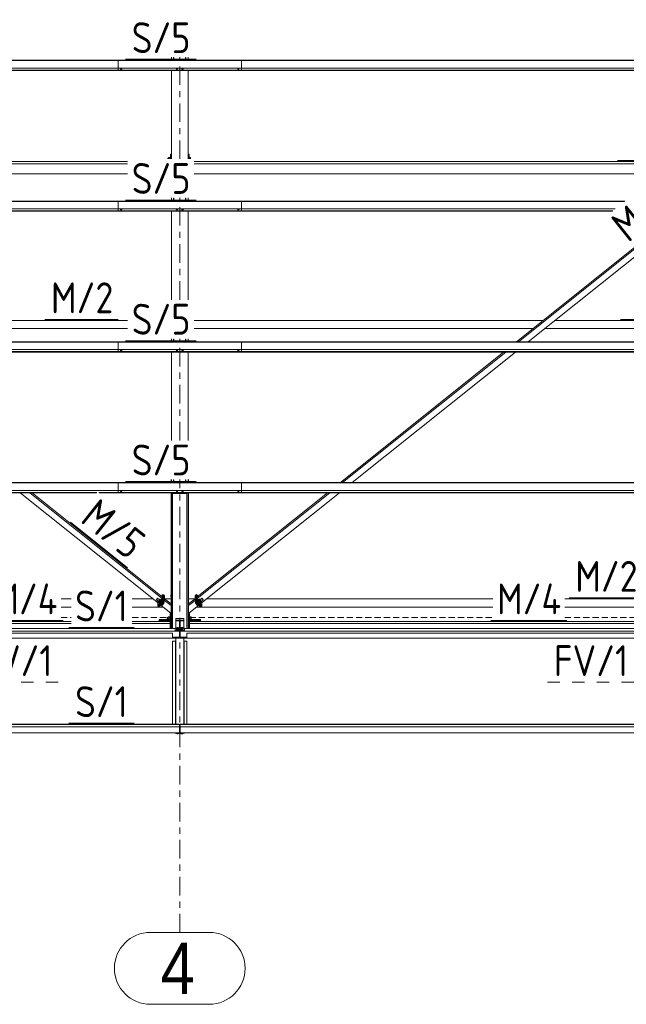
# Model space of a CAD drawing. Header units: millimetres. Extents: x -76 to 1111, y -178 to 661.
# Tile 24 of 91: x 128 to 187, y 165 to 261. Entities that reach past the tile are written whole.
import ezdxf

# ---------------------------------------------------------------- set-up
doc = ezdxf.new("R2010")
doc.units = ezdxf.units.MM
doc.header["$LTSCALE"] = 0.6
for name, pattern in [('VERDECKT2', [1.5, 1, -0.5]), ('XKITLINE00', [0]), ('XKITLINE02', [4, 2, -2]), ('XKITLINE03', [6, 3, -1, 1, -1])]:
    doc.linetypes.add(name, pattern=pattern)
for name, color, linetype, lineweight in [('Bolt', 7, 'Continuous', 0), ('Part', 2, 'Continuous', 0), ('PartMark', 3, 'Continuous', 0), ('S-GRID', 1, 'Continuous', 0)]:
    doc.layers.add(name, color=color, linetype=linetype, lineweight=lineweight)
doc.styles.add('ARIAL', font='ARIAL.TTF')
doc.styles.add('ISOCPEUR', font='ISOCPEUR.TTF')

msp = doc.modelspace()

# ---------------------------------------------------------------- linework, layer by layer
at = {"layer": 'Bolt', "color": 3, "linetype": 'XKITLINE00', "lineweight": 0}
for p, q in [((137.654, 256.453), (137.654, 256.472)), ((137.654, 256.453), (137.709, 256.433)), ((137.703, 256.375), (137.703, 256.435)), ((137.703, 256.375), (137.711, 256.369)), ((137.709, 256.433), (137.709, 256.472)), ((137.709, 256.433), (137.818, 256.433)), ((137.711, 256.369), (137.733, 256.364)), ((137.733, 256.364), (137.763, 256.362)), ((137.763, 256.362), (137.793, 256.364)), ((137.793, 256.364), (137.815, 256.369)), ((137.815, 256.369), (137.823, 256.375)), ((137.818, 256.433), (137.818, 256.472)), ((137.818, 256.433), (137.873, 256.453)), ((137.823, 256.375), (137.823, 256.435)), ((137.873, 256.453), (137.873, 256.472)), ((143.079, 256.453), (143.079, 256.472)), ((143.079, 256.453), (143.134, 256.433)), ((143.128, 256.375), (143.128, 256.435)), ((143.128, 256.375), (143.136, 256.369)), ((143.134, 256.433), (143.134, 256.472)), ((143.134, 256.433), (143.243, 256.433)), ((143.136, 256.369), (143.158, 256.364)), ((143.158, 256.364), (143.188, 256.362)), ((143.188, 256.362), (143.218, 256.364)), ((143.218, 256.364), (143.24, 256.369)), ((143.24, 256.369), (143.248, 256.375)), ((143.243, 256.433), (143.243, 256.472)), ((143.243, 256.433), (143.298, 256.453)), ((143.248, 256.375), (143.248, 256.435)), ((143.298, 256.453), (143.298, 256.472)), ((143.629, 256.453), (143.629, 256.472)), ((143.629, 256.453), (143.684, 256.433)), ((143.678, 256.375), (143.678, 256.435)), ((143.678, 256.375), (143.686, 256.369)), ((143.684, 256.433), (143.684, 256.472)), ((143.684, 256.433), (143.793, 256.433)), ((143.686, 256.369), (143.708, 256.364)), ((143.708, 256.364), (143.738, 256.362)), ((143.738, 256.362), (143.768, 256.364)), ((143.768, 256.364), (143.79, 256.369)), ((143.79, 256.369), (143.798, 256.375)), ((143.793, 256.433), (143.793, 256.472)), ((143.793, 256.433), (143.848, 256.453)), ((143.798, 256.375), (143.798, 256.435)), ((143.848, 256.453), (143.848, 256.472)), ((149.054, 256.453), (149.054, 256.472)), ((149.054, 256.453), (149.109, 256.433)), ((149.103, 256.375), (149.103, 256.435)), ((149.103, 256.375), (149.111, 256.369)), ((149.109, 256.433), (149.109, 256.472)), ((149.109, 256.433), (149.218, 256.433)), ((149.111, 256.369), (149.133, 256.364)), ((149.133, 256.364), (149.163, 256.362)), ((149.163, 256.362), (149.193, 256.364)), ((149.193, 256.364), (149.215, 256.369)), ((149.215, 256.369), (149.223, 256.375)), ((149.218, 256.433), (149.218, 256.472)), ((149.218, 256.433), (149.273, 256.453)), ((149.223, 256.375), (149.223, 256.435)), ((149.273, 256.453), (149.273, 256.472)), ((142.294, 247.706), (142.294, 247.632)), ((142.294, 247.706), (142.374, 247.706)), ((142.374, 247.778), (142.374, 247.632)), ((142.374, 247.778), (142.534, 247.778)), ((142.374, 247.662), (142.534, 247.662)), ((142.534, 247.79), (142.534, 247.632)), ((142.534, 247.79), (142.564, 247.79)), ((144.263, 247.706), (144.264, 247.706)), ((144.364, 247.79), (144.394, 247.79)), ((144.394, 247.632), (144.394, 247.79)), ((144.394, 247.778), (144.519, 247.778)), ((144.394, 247.662), (144.519, 247.662)), ((144.519, 247.778), (144.519, 247.632)), ((137.654, 242.759), (137.654, 242.777)), ((137.654, 242.759), (137.709, 242.739)), ((137.703, 242.681), (137.703, 242.741)), ((137.703, 242.681), (137.711, 242.675)), ((137.709, 242.739), (137.709, 242.777)), ((137.709, 242.739), (137.818, 242.739)), ((137.711, 242.675), (137.733, 242.67)), ((137.733, 242.67), (137.763, 242.668)), ((137.763, 242.668), (137.793, 242.67)), ((137.793, 242.67), (137.815, 242.675)), ((137.815, 242.675), (137.823, 242.681)), ((137.818, 242.739), (137.818, 242.777)), ((137.818, 242.739), (137.873, 242.759)), ((137.823, 242.681), (137.823, 242.741)), ((137.873, 242.759), (137.873, 242.777)), ((143.079, 242.759), (143.079, 242.777)), ((143.079, 242.759), (143.134, 242.739)), ((143.128, 242.681), (143.128, 242.741)), ((143.128, 242.681), (143.136, 242.675)), ((143.134, 242.739), (143.134, 242.777)), ((143.134, 242.739), (143.243, 242.739)), ((143.136, 242.675), (143.158, 242.67)), ((143.158, 242.67), (143.188, 242.668)), ((143.188, 242.668), (143.218, 242.67)), ((143.218, 242.67), (143.24, 242.675)), ((143.24, 242.675), (143.248, 242.681)), ((143.243, 242.739), (143.243, 242.777)), ((143.243, 242.739), (143.298, 242.759)), ((143.248, 242.681), (143.248, 242.741)), ((143.298, 242.759), (143.298, 242.777)), ((143.629, 242.759), (143.629, 242.777)), ((143.629, 242.759), (143.684, 242.739)), ((143.678, 242.681), (143.678, 242.741)), ((143.678, 242.681), (143.686, 242.675)), ((143.684, 242.739), (143.684, 242.777)), ((143.684, 242.739), (143.793, 242.739)), ((143.686, 242.675), (143.708, 242.67)), ((143.708, 242.67), (143.738, 242.668)), ((143.738, 242.668), (143.768, 242.67)), ((143.768, 242.67), (143.79, 242.675)), ((143.79, 242.675), (143.798, 242.681)), ((143.793, 242.739), (143.793, 242.777)), ((143.793, 242.739), (143.848, 242.759)), ((143.798, 242.681), (143.798, 242.741)), ((143.848, 242.759), (143.848, 242.777)), ((149.054, 242.759), (149.054, 242.777)), ((149.054, 242.759), (149.109, 242.739)), ((149.103, 242.681), (149.103, 242.741)), ((149.103, 242.681), (149.111, 242.675)), ((149.109, 242.739), (149.109, 242.777)), ((149.109, 242.739), (149.218, 242.739)), ((149.111, 242.675), (149.133, 242.67)), ((149.133, 242.67), (149.163, 242.668)), ((149.163, 242.668), (149.193, 242.67)), ((149.193, 242.67), (149.215, 242.675)), ((149.215, 242.675), (149.223, 242.681)), ((149.218, 242.739), (149.218, 242.777)), ((149.218, 242.739), (149.273, 242.759)), ((149.223, 242.681), (149.223, 242.741)), ((149.273, 242.759), (149.273, 242.777)), ((137.654, 229.065), (137.654, 229.083)), ((137.654, 229.065), (137.709, 229.045)), ((137.703, 228.987), (137.703, 229.047)), ((137.703, 228.987), (137.711, 228.981)), ((137.709, 229.045), (137.709, 229.083)), ((137.709, 229.045), (137.818, 229.045)), ((137.711, 228.981), (137.733, 228.976)), ((137.733, 228.976), (137.763, 228.974)), ((137.763, 228.974), (137.793, 228.976)), ((137.793, 228.976), (137.815, 228.981)), ((137.815, 228.981), (137.823, 228.987)), ((137.818, 229.045), (137.818, 229.083)), ((137.818, 229.045), (137.873, 229.065)), ((137.823, 228.987), (137.823, 229.047)), ((137.873, 229.065), (137.873, 229.083)), ((143.079, 229.065), (143.079, 229.083)), ((143.079, 229.065), (143.134, 229.045)), ((143.128, 228.987), (143.128, 229.047)), ((143.128, 228.987), (143.136, 228.981)), ((143.134, 229.045), (143.134, 229.083)), ((143.134, 229.045), (143.243, 229.045)), ((143.136, 228.981), (143.158, 228.976)), ((143.158, 228.976), (143.188, 228.974)), ((143.188, 228.974), (143.218, 228.976)), ((143.218, 228.976), (143.24, 228.981)), ((143.24, 228.981), (143.248, 228.987)), ((143.243, 229.045), (143.243, 229.083)), ((143.243, 229.045), (143.298, 229.065)), ((143.248, 228.987), (143.248, 229.047)), ((143.298, 229.065), (143.298, 229.083)), ((143.629, 229.065), (143.629, 229.083)), ((143.629, 229.065), (143.684, 229.045)), ((143.678, 228.987), (143.678, 229.047)), ((143.678, 228.987), (143.686, 228.981)), ((143.684, 229.045), (143.684, 229.083)), ((143.684, 229.045), (143.793, 229.045)), ((143.686, 228.981), (143.708, 228.976)), ((143.708, 228.976), (143.738, 228.974)), ((143.738, 228.974), (143.768, 228.976)), ((143.768, 228.976), (143.79, 228.981)), ((143.79, 228.981), (143.798, 228.987)), ((143.793, 229.045), (143.793, 229.083)), ((143.793, 229.045), (143.848, 229.065)), ((143.798, 228.987), (143.798, 229.047)), ((143.848, 229.065), (143.848, 229.083)), ((149.054, 229.065), (149.054, 229.083)), ((149.054, 229.065), (149.109, 229.045)), ((149.103, 228.987), (149.103, 229.047)), ((149.103, 228.987), (149.111, 228.981)), ((149.109, 229.045), (149.109, 229.083)), ((149.109, 229.045), (149.218, 229.045)), ((149.111, 228.981), (149.133, 228.976)), ((149.133, 228.976), (149.163, 228.974)), ((149.163, 228.974), (149.193, 228.976)), ((149.193, 228.976), (149.215, 228.981)), ((149.215, 228.981), (149.223, 228.987)), ((149.218, 229.045), (149.218, 229.083)), ((149.218, 229.045), (149.273, 229.065)), ((149.223, 228.987), (149.223, 229.047)), ((149.273, 229.065), (149.273, 229.083)), ((137.654, 215.371), (137.654, 215.389)), ((137.654, 215.371), (137.709, 215.351)), ((137.703, 215.293), (137.703, 215.353)), ((137.703, 215.293), (137.711, 215.286)), ((137.709, 215.351), (137.709, 215.389)), ((137.709, 215.351), (137.818, 215.351)), ((137.711, 215.286), (137.733, 215.282)), ((137.733, 215.282), (137.763, 215.28)), ((137.763, 215.28), (137.793, 215.282)), ((137.793, 215.282), (137.815, 215.286)), ((137.815, 215.286), (137.823, 215.293)), ((137.818, 215.351), (137.818, 215.389)), ((137.818, 215.351), (137.873, 215.371)), ((137.823, 215.293), (137.823, 215.353)), ((137.873, 215.371), (137.873, 215.389)), ((143.079, 215.371), (143.079, 215.389)), ((143.079, 215.371), (143.134, 215.351)), ((143.128, 215.293), (143.128, 215.353)), ((143.128, 215.293), (143.136, 215.286)), ((143.134, 215.351), (143.134, 215.389)), ((143.134, 215.351), (143.243, 215.351)), ((143.136, 215.286), (143.158, 215.282)), ((143.158, 215.282), (143.188, 215.28)), ((143.188, 215.28), (143.218, 215.282)), ((143.218, 215.282), (143.24, 215.286)), ((143.24, 215.286), (143.248, 215.293)), ((143.243, 215.351), (143.243, 215.389)), ((143.243, 215.351), (143.298, 215.371)), ((143.248, 215.293), (143.248, 215.353)), ((143.298, 215.371), (143.298, 215.389)), ((143.629, 215.371), (143.629, 215.389)), ((143.629, 215.371), (143.684, 215.351)), ((143.678, 215.293), (143.678, 215.353)), ((143.678, 215.293), (143.686, 215.286)), ((143.684, 215.351), (143.684, 215.389)), ((143.684, 215.351), (143.793, 215.351)), ((143.686, 215.286), (143.708, 215.282)), ((143.708, 215.282), (143.738, 215.28)), ((143.738, 215.28), (143.768, 215.282)), ((143.768, 215.282), (143.79, 215.286)), ((143.79, 215.286), (143.798, 215.293)), ((143.793, 215.351), (143.793, 215.389)), ((143.793, 215.351), (143.848, 215.371)), ((143.798, 215.293), (143.798, 215.353)), ((143.848, 215.371), (143.848, 215.389)), ((149.054, 215.371), (149.054, 215.389)), ((149.054, 215.371), (149.109, 215.351)), ((149.103, 215.293), (149.103, 215.353)), ((149.103, 215.293), (149.111, 215.286)), ((149.109, 215.351), (149.109, 215.389)), ((149.109, 215.351), (149.218, 215.351)), ((149.111, 215.286), (149.133, 215.282)), ((149.133, 215.282), (149.163, 215.28)), ((149.163, 215.28), (149.193, 215.282)), ((149.193, 215.282), (149.215, 215.286)), ((149.215, 215.286), (149.223, 215.293)), ((149.218, 215.351), (149.218, 215.389)), ((149.218, 215.351), (149.273, 215.371)), ((149.223, 215.293), (149.223, 215.353)), ((149.273, 215.371), (149.273, 215.389)), ((142.593, 205.218), (142.593, 205.018)), ((142.593, 205.218), (142.613, 205.218)), ((142.593, 205.018), (142.613, 205.018)), ((141.183, 204.736), (141.192, 204.756)), ((141.192, 204.735), (141.183, 204.736)), ((141.183, 204.736), (141.361, 204.593)), ((141.192, 204.756), (141.215, 204.791)), ((141.215, 204.755), (141.192, 204.735)), ((141.215, 204.791), (141.247, 204.832)), ((141.247, 204.79), (141.215, 204.755)), ((141.247, 204.832), (141.278, 204.867)), ((141.278, 204.831), (141.247, 204.79)), ((141.278, 204.867), (141.301, 204.887)), ((141.301, 204.866), (141.278, 204.831)), ((141.301, 204.887), (141.31, 204.887)), ((141.31, 204.887), (141.301, 204.866)), ((141.31, 204.887), (141.488, 204.745)), ((141.351, 204.601), (141.315, 204.538)), ((141.315, 204.538), (141.37, 204.572)), ((141.315, 204.538), (141.439, 204.439)), ((141.479, 204.703), (141.37, 204.572)), ((141.37, 204.572), (141.494, 204.473)), ((141.431, 204.43), (141.436, 204.441)), ((141.447, 204.429), (141.431, 204.43)), ((141.431, 204.43), (141.455, 204.411)), ((141.439, 204.439), (141.494, 204.473)), ((141.49, 204.466), (141.447, 204.429)), ((141.455, 204.411), (141.47, 204.411)), ((141.47, 204.411), (141.513, 204.448)), ((141.479, 204.766), (141.472, 204.757)), ((141.534, 204.8), (141.479, 204.766)), ((141.534, 204.8), (141.479, 204.703)), ((141.479, 204.703), (141.603, 204.604)), ((141.549, 204.531), (141.49, 204.466)), ((141.494, 204.473), (141.603, 204.604)), ((141.513, 204.448), (141.572, 204.513)), ((141.534, 204.8), (141.658, 204.701)), ((141.607, 204.607), (141.549, 204.531)), ((141.572, 204.513), (141.63, 204.588)), ((141.603, 204.604), (141.658, 204.701)), ((141.65, 204.672), (141.607, 204.607)), ((141.63, 204.588), (141.673, 204.653)), ((141.648, 204.709), (141.65, 204.71)), ((141.65, 204.71), (141.666, 204.71)), ((141.666, 204.71), (141.65, 204.672)), ((141.659, 204.263), (141.737, 204.2)), ((141.666, 204.71), (141.689, 204.691)), ((141.673, 204.653), (141.689, 204.691)), ((141.698, 204.31), (141.792, 204.235)), ((141.731, 204.349), (141.75, 204.37)), ((141.737, 204.2), (141.792, 204.235)), ((141.75, 204.37), (141.769, 204.395)), ((141.792, 204.235), (141.901, 204.366)), ((141.807, 204.441), (141.901, 204.366)), ((141.878, 204.525), (141.956, 204.463)), ((141.901, 204.366), (141.956, 204.463)), ((144.97, 204.463), (145.049, 204.525)), ((144.97, 204.463), (145.025, 204.366)), ((145.025, 204.366), (145.119, 204.441)), ((145.025, 204.366), (145.135, 204.235)), ((145.135, 204.235), (145.229, 204.31)), ((145.135, 204.235), (145.19, 204.2)), ((145.158, 204.395), (145.177, 204.37)), ((145.177, 204.37), (145.196, 204.349)), ((145.19, 204.2), (145.268, 204.263)), ((145.238, 204.691), (145.261, 204.71)), ((145.238, 204.691), (145.253, 204.653)), ((145.253, 204.653), (145.296, 204.588)), ((145.277, 204.672), (145.261, 204.71)), ((145.261, 204.71), (145.277, 204.71)), ((145.268, 204.701), (145.392, 204.8)), ((145.268, 204.701), (145.323, 204.604)), ((145.277, 204.71), (145.278, 204.709)), ((145.32, 204.607), (145.277, 204.672)), ((145.296, 204.588), (145.355, 204.513)), ((145.378, 204.531), (145.32, 204.607)), ((145.447, 204.703), (145.323, 204.604)), ((145.323, 204.604), (145.433, 204.473)), ((145.355, 204.513), (145.413, 204.448)), ((145.437, 204.466), (145.378, 204.531)), ((145.447, 204.766), (145.392, 204.8)), ((145.392, 204.8), (145.447, 204.703)), ((145.413, 204.448), (145.456, 204.411)), ((145.557, 204.572), (145.433, 204.473)), ((145.433, 204.473), (145.488, 204.439)), ((145.479, 204.429), (145.437, 204.466)), ((145.439, 204.745), (145.617, 204.887)), ((145.454, 204.757), (145.447, 204.766)), ((145.557, 204.572), (145.447, 204.703)), ((145.456, 204.411), (145.472, 204.411)), ((145.472, 204.411), (145.495, 204.43)), ((145.495, 204.43), (145.479, 204.429)), ((145.488, 204.439), (145.612, 204.538)), ((145.491, 204.441), (145.495, 204.43)), ((145.612, 204.538), (145.557, 204.572)), ((145.565, 204.593), (145.743, 204.736)), ((145.612, 204.538), (145.576, 204.601)), ((145.625, 204.866), (145.617, 204.887)), ((145.617, 204.887), (145.625, 204.887)), ((145.625, 204.887), (145.648, 204.867)), ((145.648, 204.831), (145.625, 204.866)), ((145.648, 204.867), (145.68, 204.832)), ((145.68, 204.79), (145.648, 204.831)), ((145.68, 204.832), (145.712, 204.791)), ((145.712, 204.755), (145.68, 204.79)), ((145.712, 204.791), (145.735, 204.756)), ((145.735, 204.735), (145.712, 204.755)), ((145.735, 204.756), (145.743, 204.736)), ((145.743, 204.736), (145.735, 204.735)), ((142.323, 203.074), (142.323, 202.745)), ((142.323, 203.074), (142.483, 203.074)), ((142.483, 203.091), (142.483, 202.729)), ((142.483, 203.091), (142.513, 203.091)), ((144.413, 203.091), (144.443, 203.091)), ((144.443, 202.734), (144.443, 203.091)), ((144.443, 203.074), (144.568, 203.074)), ((144.568, 203.074), (144.568, 202.745)), ((142.243, 203.008), (142.243, 202.812)), ((142.243, 203.008), (142.323, 203.008)), ((142.243, 202.812), (142.323, 202.812)), ((142.323, 203.038), (142.483, 203.038)), ((142.323, 202.874), (142.483, 202.874)), ((142.323, 202.745), (142.483, 202.745)), ((142.483, 202.729), (142.513, 202.729)), ((144.413, 202.729), (144.443, 202.729)), ((144.443, 203.038), (144.568, 203.038)), ((144.443, 202.874), (144.568, 202.874)), ((144.443, 202.745), (144.568, 202.745)), ((144.443, 202.729), (144.443, 202.734)), ((143.143, 201.942), (143.159, 201.955)), ((143.159, 201.93), (143.143, 201.942)), ((143.143, 201.918), (143.143, 201.942)), ((143.143, 201.918), (143.159, 201.905)), ((143.143, 201.838), (143.159, 201.851)), ((143.159, 201.826), (143.143, 201.838)), ((143.143, 201.814), (143.143, 201.838)), ((143.143, 201.814), (143.159, 201.801)), ((143.159, 202.016), (143.211, 202.034)), ((143.159, 201.942), (143.159, 202.016)), ((143.211, 201.997), (143.159, 202.016)), ((143.159, 201.942), (143.202, 201.927)), ((143.191, 201.923), (143.159, 201.93)), ((143.159, 201.912), (143.211, 201.93)), ((143.159, 201.838), (143.159, 201.912)), ((143.211, 201.893), (143.159, 201.912)), ((143.159, 201.838), (143.211, 201.82)), ((143.203, 201.817), (143.159, 201.826)), ((143.159, 201.801), (143.203, 201.792)), ((143.263, 201.813), (143.203, 201.817)), ((143.203, 201.792), (143.263, 201.789)), ((143.211, 202.034), (143.315, 202.034)), ((143.211, 201.93), (143.211, 201.997)), ((143.315, 201.997), (143.211, 201.997)), ((143.211, 201.93), (143.315, 201.93)), ((143.211, 201.82), (143.211, 201.893)), ((143.315, 201.893), (143.211, 201.893)), ((143.211, 201.82), (143.315, 201.82)), ((143.323, 201.817), (143.263, 201.813)), ((143.263, 201.789), (143.323, 201.792)), ((143.315, 202.034), (143.367, 202.016)), ((143.367, 202.016), (143.315, 201.997)), ((143.315, 201.93), (143.315, 201.997)), ((143.315, 201.93), (143.367, 201.912)), ((143.367, 201.912), (143.315, 201.893)), ((143.315, 201.82), (143.315, 201.893)), ((143.315, 201.82), (143.367, 201.838)), ((143.367, 201.826), (143.323, 201.817)), ((143.323, 201.792), (143.367, 201.801)), ((143.325, 201.927), (143.367, 201.942)), ((143.367, 201.93), (143.335, 201.923)), ((143.367, 201.942), (143.367, 202.016)), ((143.367, 201.955), (143.383, 201.942)), ((143.383, 201.942), (143.367, 201.93)), ((143.367, 201.905), (143.383, 201.918)), ((143.367, 201.838), (143.367, 201.912)), ((143.367, 201.851), (143.383, 201.838)), ((143.383, 201.838), (143.367, 201.826)), ((143.367, 201.801), (143.383, 201.814)), ((143.383, 201.918), (143.383, 201.942)), ((143.383, 201.814), (143.383, 201.838)), ((143.543, 201.942), (143.559, 201.955)), ((143.559, 201.93), (143.543, 201.942)), ((143.543, 201.918), (143.543, 201.942)), ((143.543, 201.918), (143.559, 201.905)), ((143.543, 201.838), (143.559, 201.851)), ((143.559, 201.826), (143.543, 201.838)), ((143.543, 201.814), (143.543, 201.838)), ((143.543, 201.814), (143.559, 201.801)), ((143.559, 202.016), (143.611, 202.034)), ((143.559, 201.942), (143.559, 202.016)), ((143.611, 201.997), (143.559, 202.016)), ((143.559, 201.942), (143.602, 201.927)), ((143.591, 201.923), (143.559, 201.93)), ((143.559, 201.912), (143.611, 201.93)), ((143.559, 201.838), (143.559, 201.912)), ((143.611, 201.893), (143.559, 201.912)), ((143.559, 201.838), (143.611, 201.82)), ((143.603, 201.817), (143.559, 201.826)), ((143.559, 201.801), (143.603, 201.792)), ((143.663, 201.813), (143.603, 201.817)), ((143.603, 201.792), (143.663, 201.789)), ((143.611, 202.034), (143.715, 202.034)), ((143.611, 201.93), (143.611, 201.997)), ((143.715, 201.997), (143.611, 201.997)), ((143.611, 201.93), (143.715, 201.93)), ((143.611, 201.82), (143.611, 201.893)), ((143.715, 201.893), (143.611, 201.893)), ((143.611, 201.82), (143.715, 201.82)), ((143.723, 201.817), (143.663, 201.813)), ((143.663, 201.789), (143.723, 201.792)), ((143.715, 202.034), (143.767, 202.016)), ((143.767, 202.016), (143.715, 201.997)), ((143.715, 201.93), (143.715, 201.997)), ((143.715, 201.93), (143.767, 201.912)), ((143.767, 201.912), (143.715, 201.893)), ((143.715, 201.82), (143.715, 201.893)), ((143.715, 201.82), (143.767, 201.838)), ((143.767, 201.826), (143.723, 201.817)), ((143.723, 201.792), (143.767, 201.801)), ((143.725, 201.927), (143.767, 201.942)), ((143.767, 201.93), (143.735, 201.923)), ((143.767, 201.942), (143.767, 202.016)), ((143.767, 201.955), (143.783, 201.942)), ((143.783, 201.942), (143.767, 201.93)), ((143.767, 201.905), (143.783, 201.918)), ((143.767, 201.838), (143.767, 201.912)), ((143.767, 201.851), (143.783, 201.838)), ((143.783, 201.838), (143.767, 201.826)), ((143.767, 201.801), (143.783, 201.814)), ((143.783, 201.918), (143.783, 201.942)), ((143.783, 201.814), (143.783, 201.838)), ((143.159, 191.717), (143.159, 191.763)), ((143.159, 191.717), (143.211, 191.699)), ((143.211, 191.699), (143.211, 191.763)), ((143.211, 191.699), (143.315, 191.699)), ((143.315, 191.699), (143.315, 191.763)), ((143.315, 191.699), (143.367, 191.717)), ((143.367, 191.717), (143.367, 191.763)), ((143.559, 191.717), (143.559, 191.763)), ((143.559, 191.717), (143.611, 191.699)), ((143.611, 191.699), (143.611, 191.763)), ((143.611, 191.699), (143.715, 191.699)), ((143.715, 191.699), (143.715, 191.763)), ((143.715, 191.699), (143.767, 191.717)), ((143.767, 191.717), (143.767, 191.763))]:
    msp.add_line(p, q, dxfattribs=at)
at = {"layer": 'Part', "color": 2, "linetype": 'XKITLINE00', "lineweight": 0}
for p, q in [((81.463, 257.227), (149.463, 257.227)), ((81.463, 257.195), (149.463, 257.195)), ((137.463, 257.227), (205.463, 257.227)), ((137.463, 256.23), (137.463, 257.227)), ((137.463, 257.195), (205.463, 257.195)), ((142.663, 257.227), (142.663, 257.527)), ((142.863, 257.227), (142.863, 257.494)), ((142.863, 257.494), (142.893, 257.494)), ((142.893, 257.227), (142.893, 257.494)), ((144.033, 257.227), (144.033, 257.494)), ((144.033, 257.494), (144.063, 257.494)), ((144.063, 257.227), (144.063, 257.494)), ((144.263, 257.227), (144.263, 257.527)), ((149.463, 257.227), (149.463, 256.23)), ((81.463, 256.472), (149.463, 256.472)), ((81.463, 256.277), (149.463, 256.277)), ((81.463, 256.25), (149.463, 256.25)), ((81.463, 256.23), (149.463, 256.23)), ((137.463, 256.472), (205.463, 256.472)), ((137.463, 256.277), (205.463, 256.277)), ((137.463, 256.25), (205.463, 256.25)), ((137.463, 256.23), (205.463, 256.23)), ((142.663, 247.632), (142.663, 256.23)), ((144.263, 247.632), (144.263, 256.23)), ((142.564, 248.104), (142.564, 247.632)), ((142.564, 248.104), (142.663, 248.104)), ((144.264, 248.104), (144.264, 247.632)), ((144.264, 248.104), (144.364, 248.104)), ((144.364, 247.632), (144.364, 248.104)), ((88.863, 247.369), (138.392, 247.369)), ((138.392, 247.162), (88.863, 247.162)), ((142.564, 247.896), (142.663, 247.896)), ((144.264, 247.896), (144.364, 247.896)), ((144.863, 247.369), (194.392, 247.369)), ((144.863, 247.161), (194.392, 247.161)), ((88.863, 246.183), (138.392, 246.183)), ((144.863, 246.183), (194.392, 246.183)), ((81.463, 243.532), (149.463, 243.532)), ((81.463, 243.501), (149.463, 243.501)), ((137.463, 243.532), (186.772, 243.532)), ((137.463, 242.536), (137.463, 243.532)), ((137.463, 243.501), (186.733, 243.501)), ((142.663, 243.532), (142.663, 243.832)), ((142.863, 243.532), (142.863, 243.8)), ((142.863, 243.8), (142.893, 243.8)), ((142.893, 243.532), (142.893, 243.8)), ((144.033, 243.532), (144.033, 243.8)), ((144.033, 243.8), (144.063, 243.8)), ((144.063, 243.532), (144.063, 243.8)), ((144.263, 243.532), (144.263, 243.832)), ((149.463, 243.532), (149.463, 242.536)), ((81.463, 242.777), (149.463, 242.777)), ((81.463, 242.583), (149.463, 242.583)), ((81.463, 242.556), (149.463, 242.556)), ((81.463, 242.536), (149.463, 242.536)), ((137.463, 242.777), (185.828, 242.777)), ((137.463, 242.583), (185.584, 242.583)), ((137.463, 242.556), (185.551, 242.556)), ((137.463, 242.536), (185.526, 242.536)), ((142.663, 233.938), (142.663, 242.536)), ((144.263, 233.938), (144.263, 242.536)), ((176.21, 229.838), (192.092, 242.536)), ((176.418, 229.838), (192.3, 242.536)), ((177.366, 229.838), (193.248, 242.536)), ((108.115, 231.918), (138.392, 231.918)), ((144.863, 231.918), (178.811, 231.918)), ((179.967, 231.918), (194.392, 231.918)), ((109.116, 231.118), (138.392, 231.118)), ((144.863, 231.118), (177.811, 231.118)), ((178.967, 231.118), (194.392, 231.118)), ((142.663, 229.838), (142.663, 230.138)), ((142.863, 229.838), (142.863, 230.106)), ((142.863, 230.106), (142.893, 230.106)), ((142.893, 229.838), (142.893, 230.106)), ((144.033, 229.838), (144.033, 230.106)), ((144.033, 230.106), (144.063, 230.106)), ((144.063, 229.838), (144.063, 230.106)), ((144.263, 229.838), (144.263, 230.138)), ((81.463, 229.838), (149.463, 229.838)), ((81.463, 229.807), (149.463, 229.807)), ((81.463, 229.083), (149.463, 229.083)), ((137.463, 229.838), (205.463, 229.838)), ((137.463, 228.842), (137.463, 229.838)), ((137.463, 229.807), (205.463, 229.807)), ((137.463, 229.083), (205.463, 229.083)), ((149.463, 229.838), (149.463, 228.842)), ((81.463, 228.889), (149.463, 228.889)), ((81.463, 228.862), (149.463, 228.862)), ((81.463, 228.842), (149.463, 228.842)), ((137.463, 228.889), (205.463, 228.889)), ((137.463, 228.862), (205.463, 228.862)), ((137.463, 228.842), (205.463, 228.842)), ((142.663, 220.244), (142.663, 228.842)), ((144.263, 220.244), (144.263, 228.842)), ((159.082, 216.144), (174.964, 228.842)), ((159.29, 216.144), (175.172, 228.842)), ((160.238, 216.144), (176.12, 228.842)), ((81.463, 216.144), (149.463, 216.144)), ((81.463, 216.113), (149.463, 216.113)), ((137.463, 216.144), (205.463, 216.144)), ((137.463, 215.148), (137.463, 216.144)), ((137.463, 216.113), (205.463, 216.113)), ((142.613, 216.144), (142.613, 216.444)), ((142.663, 216.144), (142.663, 216.444)), ((142.863, 216.144), (142.863, 216.411)), ((142.863, 216.411), (142.893, 216.411)), ((142.893, 216.144), (142.893, 216.411)), ((144.033, 216.144), (144.033, 216.411)), ((144.033, 216.411), (144.063, 216.411)), ((144.063, 216.144), (144.063, 216.411)), ((144.263, 216.144), (144.263, 216.444)), ((144.313, 216.144), (144.313, 216.444)), ((149.463, 216.144), (149.463, 215.148)), ((81.463, 215.389), (149.463, 215.389)), ((81.463, 215.194), (135.393, 215.194)), ((81.463, 215.167), (135.371, 215.167)), ((81.463, 215.148), (135.355, 215.148)), ((127.935, 215.148), (141.382, 204.397)), ((128.883, 215.148), (141.762, 204.851)), ((129.091, 215.148), (141.762, 205.018)), ((135.598, 215.194), (149.463, 215.194)), ((135.632, 215.167), (149.463, 215.167)), ((135.657, 215.148), (149.463, 215.148)), ((137.463, 215.389), (205.463, 215.389)), ((137.463, 215.194), (205.463, 215.194)), ((137.463, 215.167), (205.463, 215.167)), ((137.463, 215.148), (205.463, 215.148)), ((142.613, 201.942), (142.613, 215.148)), ((142.663, 201.942), (142.663, 215.148)), ((142.763, 215.081), (142.763, 201.942)), ((144.163, 215.081), (142.763, 215.081)), ((142.763, 215.071), (144.163, 215.071)), ((144.163, 215.081), (144.163, 201.942)), ((144.263, 201.942), (144.263, 215.148)), ((144.313, 201.942), (144.313, 215.148)), ((145.165, 204.851), (158.044, 215.148)), ((145.165, 205.018), (157.836, 215.148)), ((145.545, 204.397), (158.992, 215.148)), ((141.825, 205.249), (141.684, 205.08)), ((141.762, 205.018), (141.762, 204.851)), ((141.825, 204.771), (141.825, 205.249)), ((141.825, 205.249), (141.902, 205.187)), ((141.902, 204.709), (141.902, 205.187)), ((141.902, 204.709), (141.902, 205.187)), ((141.902, 205.187), (141.98, 205.125)), ((141.98, 204.647), (141.98, 205.125)), ((144.947, 205.125), (145.024, 205.187)), ((144.947, 204.647), (144.947, 205.125)), ((145.102, 205.249), (145.024, 205.187)), ((145.024, 204.709), (145.024, 205.187)), ((145.024, 204.709), (145.024, 205.187)), ((145.102, 204.771), (145.102, 205.249)), ((145.243, 205.08), (145.102, 205.249)), ((145.165, 205.018), (145.165, 204.851)), ((131.913, 204.818), (132.882, 204.818)), ((138.838, 204.818), (140.855, 204.818)), ((141.825, 204.771), (141.319, 204.165)), ((141.319, 204.165), (141.319, 204.447)), ((141.319, 204.165), (141.396, 204.103)), ((141.762, 204.851), (141.382, 204.397)), ((141.396, 204.103), (141.902, 204.709)), ((141.902, 204.709), (141.396, 204.103)), ((141.396, 204.103), (141.473, 204.041)), ((141.473, 204.041), (141.98, 204.647)), ((141.615, 204.211), (142.613, 203.412)), ((141.902, 204.709), (141.825, 204.771)), ((141.98, 204.647), (141.902, 204.709)), ((141.98, 204.843), (142.613, 204.337)), ((141.98, 204.677), (142.613, 204.17)), ((142.011, 204.818), (142.613, 204.818)), ((144.313, 204.337), (144.947, 204.843)), ((144.313, 204.818), (144.916, 204.818)), ((144.313, 204.17), (144.947, 204.677)), ((144.313, 203.412), (145.312, 204.211)), ((145.024, 204.709), (144.947, 204.647)), ((144.947, 204.647), (145.453, 204.041)), ((145.024, 204.709), (145.102, 204.771)), ((145.531, 204.103), (145.024, 204.709)), ((145.024, 204.709), (145.531, 204.103)), ((145.608, 204.165), (145.102, 204.771)), ((145.165, 204.851), (145.545, 204.397)), ((145.453, 204.041), (145.531, 204.103)), ((145.531, 204.103), (145.608, 204.165)), ((145.608, 204.165), (145.608, 204.447)), ((146.072, 204.818), (173.926, 204.818)), ((180.913, 204.818), (188.882, 204.818)), ((131.913, 204.018), (132.882, 204.018)), ((138.838, 204.018), (141.856, 204.018)), ((142.513, 203.405), (142.513, 201.942)), ((142.513, 203.405), (142.613, 203.405)), ((142.513, 203.197), (142.613, 203.197)), ((144.313, 203.405), (144.413, 203.405)), ((144.313, 203.197), (144.413, 203.197)), ((144.413, 203.405), (144.413, 201.942)), ((145.071, 204.018), (173.926, 204.018)), ((180.913, 204.018), (188.882, 204.018)), ((88.413, 202.629), (132.882, 202.629)), ((88.413, 202.422), (132.882, 202.422)), ((138.838, 202.629), (142.513, 202.629)), ((138.838, 202.422), (142.513, 202.422)), ((141.463, 202.721), (141.463, 202.821)), ((141.463, 202.821), (142.513, 202.821)), ((141.463, 202.629), (141.463, 202.821)), ((142.513, 202.721), (141.463, 202.721)), ((142.063, 202.721), (142.063, 202.821)), ((142.513, 201.942), (142.513, 202.422)), ((143.063, 202.923), (143.863, 202.923)), ((143.063, 202.923), (143.063, 202.708)), ((143.063, 202.757), (143.863, 202.757)), ((143.063, 201.991), (143.063, 202.708)), ((143.063, 202.708), (143.863, 202.708)), ((143.863, 202.708), (143.063, 202.708)), ((143.438, 202.708), (143.438, 201.752)), ((143.438, 202.708), (143.488, 202.708)), ((143.438, 202.646), (143.488, 202.646)), ((143.488, 202.708), (143.488, 201.752)), ((143.863, 202.923), (143.863, 202.708)), ((143.863, 201.991), (143.863, 202.708)), ((144.413, 202.821), (145.463, 202.821)), ((145.463, 202.821), (144.413, 202.821)), ((145.463, 202.721), (144.413, 202.721)), ((144.413, 202.629), (188.882, 202.629)), ((144.413, 201.942), (144.413, 202.422)), ((144.413, 202.422), (188.882, 202.422)), ((144.863, 202.721), (144.863, 202.821)), ((145.463, 202.821), (145.463, 202.821)), ((145.463, 202.821), (145.463, 202.721)), ((145.463, 202.629), (145.463, 202.721)), ((87.488, 201.692), (143.438, 201.692)), ((87.913, 201.942), (143.013, 201.942)), ((142.763, 201.502), (88.163, 201.502)), ((142.763, 201.507), (142.763, 201.018)), ((143.013, 201.991), (143.438, 201.991)), ((143.013, 201.991), (143.013, 201.703)), ((143.013, 201.752), (143.913, 201.752)), ((143.913, 201.703), (143.013, 201.703)), ((143.438, 202.045), (143.488, 202.045)), ((143.438, 201.752), (143.488, 201.752)), ((143.438, 201.105), (143.438, 201.703)), ((143.488, 201.991), (143.913, 201.991)), ((143.488, 201.703), (143.488, 201.105)), ((143.488, 201.692), (199.438, 201.692)), ((143.913, 201.991), (143.913, 201.703)), ((143.913, 201.942), (199.013, 201.942)), ((144.163, 201.507), (144.163, 201.018)), ((198.763, 201.502), (144.163, 201.502)), ((142.763, 201.018), (88.163, 201.018)), ((142.763, 201.105), (143.438, 201.105)), ((142.763, 192.628), (142.763, 200.721)), ((142.763, 200.721), (143.063, 200.721)), ((143.033, 192.628), (143.033, 200.721)), ((143.063, 192.628), (143.063, 201.105)), ((143.488, 201.105), (144.163, 201.105)), ((143.863, 192.628), (143.863, 201.105)), ((144.163, 200.721), (143.863, 200.721)), ((143.893, 192.628), (143.893, 200.721)), ((198.763, 201.018), (144.163, 201.018)), ((144.163, 192.628), (144.163, 200.721)), ((143.438, 192.628), (87.488, 192.628)), ((143.438, 192.621), (87.488, 192.621)), ((143.438, 192.621), (143.438, 192.628)), ((143.438, 192.384), (143.438, 192.621)), ((199.438, 192.628), (143.488, 192.628)), ((143.488, 192.628), (143.488, 192.621)), ((199.438, 192.621), (143.488, 192.621)), ((143.488, 192.621), (143.488, 192.384)), ((143.438, 192.384), (87.488, 192.384)), ((143.438, 192.378), (87.488, 192.378)), ((87.488, 191.791), (143.438, 191.791)), ((143.013, 191.763), (143.013, 191.791)), ((143.913, 191.763), (143.013, 191.763)), ((143.438, 192.378), (143.438, 192.384)), ((143.438, 191.791), (143.438, 192.378)), ((143.438, 192.041), (143.488, 192.041)), ((143.438, 191.812), (143.488, 191.812)), ((199.438, 192.384), (143.488, 192.384)), ((143.488, 192.384), (143.488, 192.378)), ((199.438, 192.378), (143.488, 192.378)), ((143.488, 192.378), (143.488, 191.791)), ((143.488, 191.791), (199.438, 191.791)), ((143.913, 191.791), (143.913, 191.763))]:
    msp.add_line(p, q, dxfattribs=at)
at = {"layer": 'Part', "color": 4, "linetype": 'VERDECKT2', "lineweight": 0}
for p, q in [((131.913, 203.018), (132.882, 203.018)), ((138.838, 203.018), (142.513, 203.018)), ((144.413, 203.018), (173.926, 203.018)), ((180.913, 203.018), (188.882, 203.018)), ((142.763, 201.018), (143.063, 201.018)), ((143.863, 201.018), (144.163, 201.018))]:
    msp.add_line(p, q, dxfattribs=at)
at = {"layer": 'PartMark', "color": 1, "linetype": 'XKITLINE00', "lineweight": 0}
for p, q in [((138.192, 257.327), (145.063, 257.327)), ((186.034, 247.469), (193.164, 247.469)), ((138.192, 243.632), (145.063, 243.632)), ((130.334, 232.018), (137.463, 232.018)), ((186.334, 232.018), (193.463, 232.018)), ((138.192, 229.938), (145.063, 229.938)), ((138.192, 216.244), (145.063, 216.244)), ((132.819, 212.296), (138.387, 207.843)), ((181.334, 204.918), (188.463, 204.918)), ((124.726, 202.729), (132.113, 202.729)), ((173.726, 202.729), (181.113, 202.729)), ((132.682, 202.042), (139.038, 202.042)), ((132.682, 192.728), (139.038, 192.728))]:
    msp.add_line(p, q, dxfattribs=at)
at = {"layer": 'PartMark', "color": 1, "linetype": 'XKITLINE02', "lineweight": 0}
for p, q in [((123.245, 196.718), (131.663, 196.718)), ((179.245, 196.718), (187.663, 196.718))]:
    msp.add_line(p, q, dxfattribs=at)
at = {"layer": 'S-GRID', "color": 1, "linetype": 'XKITLINE03', "lineweight": 0}
for p, q in [((143.463, 247.632), (143.463, 257.527)), ((143.463, 233.938), (143.463, 243.832)), ((143.463, 220.244), (143.463, 230.138)), ((143.463, 172.387), (143.463, 216.444)), ((-27.167, 201.018), (667.181, 201.018))]:
    msp.add_line(p, q, dxfattribs=at)
at = {"layer": 'S-GRID', "color": 1, "linetype": 'XKITLINE00', "lineweight": 0}
for p, q in [((140.609, 172.387), (146.318, 172.387)), ((140.609, 165.387), (146.318, 165.387))]:
    msp.add_line(p, q, dxfattribs=at)
for centre, start, end in [((140.609, 168.887), 90, 270), ((146.318, 168.887), 270, 90)]:
    msp.add_arc(centre, 3.5, start, end, dxfattribs=at)

# ---------------------------------------------------------------- texts
at = {"layer": 'PartMark', "color": 1, "style": 'ISOCPEUR', "width": 0.85}
for s, p in [('S/5', (138.792, 257.927)), ('S/5', (138.792, 244.232)), ('M/2', (130.934, 232.618)), ('S/5', (138.792, 230.538)), ('S/5', (138.792, 216.844)), ('M/2', (181.934, 205.518)), ('M/4', (125.326, 203.329)), ('M/4', (174.326, 203.329)), ('S/1', (133.282, 202.642)), ('FV/1', (123.845, 197.318)), ('FV/1', (179.845, 197.318)), ('S/1', (133.282, 193.328))]:
    msp.add_text(s, height=3, dxfattribs=at).set_placement(p)
for rotation, p in [(38.64027, (187.062, 239.411)), (-38.64027, (133.662, 212.389))]:
    msp.add_text('M/5', height=3, rotation=rotation, dxfattribs=at).set_placement(p)
at = {"layer": 'S-GRID', "color": 7, "style": 'ARIAL', "width": 0.85}
msp.add_text('4', height=5, dxfattribs=at).set_placement((141.609, 166.387))

doc.saveas('drawing.dxf')
